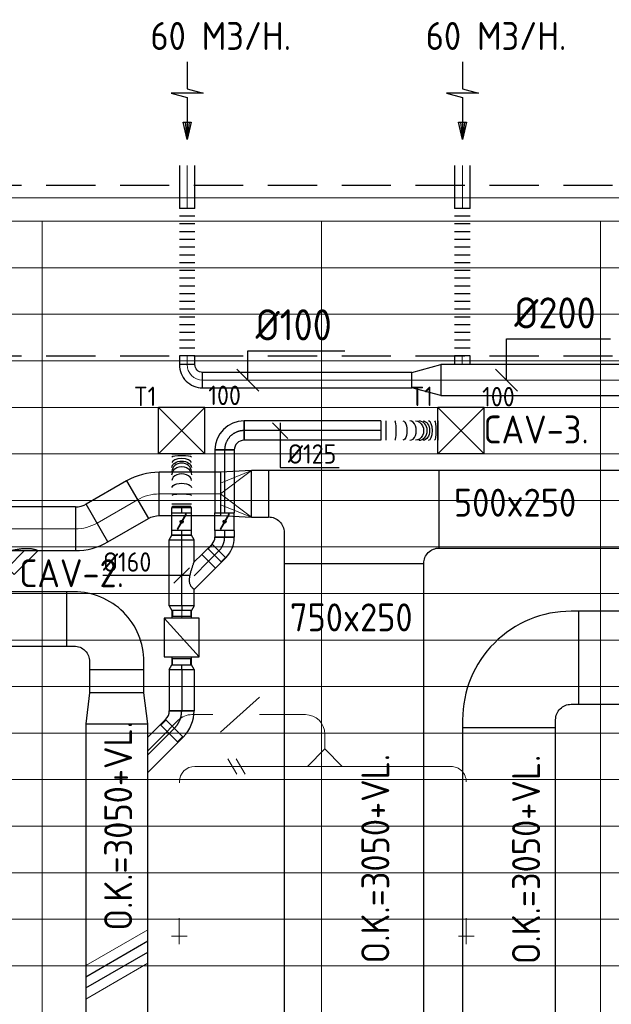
# Model space of a CAD drawing. Header units: millimetres. Extents: x -74135 to 19179, y 5032 to 51848.
# Tile 32 of 55: x -57600 to -53787, y 45501 to 51848. Entities that reach past the tile are written whole.
import ezdxf
from ezdxf.enums import TextEntityAlignment as Align

# ---------------------------------------------------------------- set-up
doc = ezdxf.new("R2010")
doc.units = ezdxf.units.MM
doc.header["$LTSCALE"] = 50
doc.linetypes.add('CENTER2', pattern=[28.575, 19.05, -3.175, 3.175, -3.175])
doc.linetypes.add('HIDDEN', pattern=[9.525, 6.35, -3.175])
for name, color, linetype in [('4plfd', 254, 'Continuous'), ('WL570---_RETOUR', 100, 'Continuous'), ('WL570---_RETOUR_HL', 1, 'Continuous'), ('WL570---_TOEVOER', 200, 'Continuous'), ('WL570---_TOEVOER_HL', 1, 'Continuous'), ('WL570---_TOEVOER_RST', 3, 'Continuous'), ('WL570---_TOEVOER_RST_HL', 1, 'Continuous'), ('WM570---_RETOUR', 2, 'Continuous'), ('WM570---_RETOUR_PR', 2, 'Continuous'), ('WM570---_TOEVOER', 2, 'Continuous'), ('WM570---_TOEVOER_PR', 2, 'Continuous'), ('WM570---_TOEVOER_RST_PR', 1, 'Continuous')]:
    doc.layers.add(name, color=color, linetype=linetype)
for name, color, linetype, lineweight in [('WL570---_BESTAAND-HARTLIJN', 161, 'Continuous', 0), ('WL570---_BESTAAND-MAATVOERING', 161, 'Continuous', 0), ('WL570---_BESTAAND-RETOUR', 140, 'Continuous', 0), ('WL570---_BESTAAND-TOEVOER', 180, 'Continuous', 0), ('WL570---_DEMONTEREN', 10, 'Continuous', 0)]:
    doc.layers.add(name, color=color, linetype=linetype, lineweight=lineweight)
doc.layers.get('WL570---_DEMONTEREN').off()
doc.styles.add('BURO-025', font='ISO96.shx', dxfattribs={"height": 125})
doc.styles.add('ISO', font='ISO', dxfattribs={"height": 162})
doc.styles.add('MAATVOERING', font='ISO')

# ---------------------------------------------------------------- blocks, each defined once
blk = doc.blocks.new('KARO')
for p, q in [((1, 0.5), (0, 0.5)), ((0, -0.5), (1, -0.5))]:
    blk.add_line(p, q)
at = {"invisible_edges": 15}
blk.add_3dface([(0, 0.5), (0, -0.5), (1, -0.5), (1, 0.5)], dxfattribs=at)
at = {"layer": 'WL570---_BESTAAND-HARTLIJN'}
blk.add_line((0, 0), (1, 0), dxfattribs=at)
blk = doc.blocks.new('KARH')
for p, q in [((1, 0.5), (0, 0.5)), ((0, -0.5), (1, -0.5))]:
    blk.add_line(p, q)
at = {"invisible_edges": 15}
blk.add_3dface([(0, 0.5), (0, -0.5), (1, -0.5), (1, 0.5)], dxfattribs=at)
blk = doc.blocks.new('OAF12500045L')
blk.add_line((-138.4, 0), (138.4, 0))
blk.add_lwpolyline([(-88.4, 0), (-123.7, 35.4), (-35.4, 123.7), (88.4, 0)])
at = {"layer": 'WL570---_BESTAAND-HARTLIJN'}
blk.add_line((-79.5, 79.5), (0, 0), dxfattribs=at)
blk = doc.blocks.new('VV240020035020002000G')
blk.add_lwpolyline([(0, -200), (200, -175), (200, 175), (0, 200)], close=True)
at = {"invisible_edges": 15}
blk.add_3dface([(0, -200), (200, -175), (200, 175), (0, 200)], dxfattribs=at)
blk = doc.blocks.new('VBO35020000050901-100')
blk.add_lwpolyline([(-175, -325), (175, -325), (175, -275, 0.414214), (-275, 175), (-325, 175), (-325, -175), (-275, -175, -0.414214), (-175, -275)], format="xyb", close=True)
blk = doc.blocks.new('OBO10000090ZE')
blk.add_lwpolyline([(-50, 0), (50, 0), (50, 100, 1), (-50, 100)], format="xyb", close=True)
at = {"layer": 'WL570---_BESTAAND-HARTLIJN'}
for points in [[(0, 0), (0, 150)], [(-50, 100), (50, 100)]]:
    blk.add_lwpolyline(points, dxfattribs=at)
blk = doc.blocks.new('FLLINE100')
blk.add_line((0, -50), (0, 50))
blk = doc.blocks.new('OEX10000100000')
at = {"rotation": 90}
for p in [(0, -50), (0, -100), (0, -150), (0, -200), (0, -250), (0, -300), (0, -350), (0, -400), (0, -450), (0, -500), (0, -550), (0, -600), (0, -650), (0, -700), (0, -750), (0, -800), (0, -850), (0, -900), (0, -950), (0, -1000)]:
    blk.add_blockref('FLLINE100', p, dxfattribs=at)
blk = doc.blocks.new('OBO10000090H')
blk.add_lwpolyline([(50, -100, 0.414214), (-100, 50), (-100, -50, -0.414214), (-50, -100)], format="xyb", close=True)
at = {"invisible_edges": 15}
for points in [[(-91.3, -50.8), (-74, 47.7), (-100, 50), (-100, -50)], [(-82.9, -53), (-48.7, 41), (-74, 47.7), (-91.3, -50.8)], [(-75, -56.7), (-25, 29.9), (-48.7, 41), (-82.9, -53)], [(-67.9, -61.7), (-3.6, 14.9), (-25, 29.9), (-75, -56.7)], [(-61.7, -67.9), (14.9, -3.6), (-3.6, 14.9), (-67.9, -61.7)], [(-56.7, -75), (29.9, -25), (14.9, -3.6), (-61.7, -67.9)], [(-53, -82.9), (41, -48.7), (29.9, -25), (-56.7, -75)], [(-50.8, -91.3), (47.7, -74), (41, -48.7), (-53, -82.9)], [(-50, -100), (50, -100), (47.7, -74), (-50.8, -91.3)]]:
    blk.add_3dface(points, dxfattribs=at)
at = {"layer": 'WL570---_BESTAAND-HARTLIJN'}
blk.add_arc((-100, -100), 100, 0, 90, dxfattribs=at)
blk = doc.blocks.new('MVLINE')
blk.add_line((35.4, -35.4), (-35.4, 35.4))
blk = doc.blocks.new('OBO12500045H')
blk.add_lwpolyline([(62.5, -51.8, 0.198912), (7.6, 80.8), (-80.8, -7.6, -0.198912), (-62.5, -51.8)], format="xyb", close=True)
at = {"invisible_edges": 15}
for points in [[(-77.1, -11.6), (18.6, 68.7), (7.6, 80.8), (-80.8, -7.6)], [(-73.8, -15.9), (28.6, 55.8), (18.6, 68.7), (-77.1, -11.6)], [(-70.9, -20.5), (37.4, 42), (28.6, 55.8), (-73.8, -15.9)], [(-68.4, -25.4), (44.9, 27.5), (37.4, 42), (-70.9, -20.5)], [(-66.3, -30.4), (51.2, 12.4), (44.9, 27.5), (-68.4, -25.4)], [(-64.6, -35.6), (56.1, -3.2), (51.2, 12.4), (-66.3, -30.4)], [(-63.4, -40.9), (59.7, -19.2), (56.1, -3.2), (-64.6, -35.6)], [(-62.7, -46.3), (61.8, -35.4), (59.7, -19.2), (-63.4, -40.9)], [(-62.5, -51.8), (62.5, -51.8), (61.8, -35.4), (-62.7, -46.3)]]:
    blk.add_3dface(points, dxfattribs=at)
at = {"layer": 'WL570---_BESTAAND-HARTLIJN'}
blk.add_arc((-125, -51.8), 125, 0, 45, dxfattribs=at)
blk = doc.blocks.new('VBX1251250012525000')
blk.add_lwpolyline([(50, -112.5), (300, -112.5), (300, 112.5), (50, 112.5)], close=True)
for points in [[(50, 62.5), (0, 62.5), (0, -62.5), (50, -62.5)], [(300, -62.5), (350, -62.5), (350, 62.5), (300, 62.5)]]:
    blk.add_lwpolyline(points)
at = {"layer": 'WL570---_BESTAAND-HARTLIJN'}
blk.add_line((300, 0), (350, 0), dxfattribs=at)
at = {"layer": 'WL570---_BESTAAND-TOEVOER'}
blk.add_line((50, -112.5), (300, 112.5), dxfattribs=at)
blk = doc.blocks.new('OBO10000090R')
blk.add_lwpolyline([(150, -100, 0.414214), (0, 50), (0, -50, -0.414214), (50, -100)], format="xyb", close=True)
at = {"invisible_edges": 15}
for points in [[(8.7, -50.8), (26, 47.7), (0, 50), (0, -50)], [(17.1, -53), (51.3, 41), (26, 47.7), (8.7, -50.8)], [(25, -56.7), (75, 29.9), (51.3, 41), (17.1, -53)], [(32.1, -61.7), (96.4, 14.9), (75, 29.9), (25, -56.7)], [(38.3, -67.9), (114.9, -3.6), (96.4, 14.9), (32.1, -61.7)], [(43.3, -75), (129.9, -25), (114.9, -3.6), (38.3, -67.9)], [(47, -82.9), (141, -48.7), (129.9, -25), (43.3, -75)], [(49.2, -91.3), (147.7, -74), (141, -48.7), (47, -82.9)], [(50, -100), (150, -100), (147.7, -74), (49.2, -91.3)]]:
    blk.add_3dface(points, dxfattribs=at)
at = {"layer": 'WL570---_BESTAAND-HARTLIJN'}
blk.add_arc((0, -100), 100, 0, 90, dxfattribs=at)
blk = doc.blocks.new('OSV1251000460G')
blk.add_lwpolyline([(0, -62.5), (46.7, -50), (46.7, 50), (0, 62.5)], close=True)
at = {"layer": 'WL570---_BESTAAND-HARTLIJN'}
blk.add_line((0, 0), (46.7, 0), dxfattribs=at)
blk = doc.blocks.new('OBO12500090H')
blk.add_lwpolyline([(62.5, -125, 0.414214), (-125, 62.5), (-125, -62.5, -0.414214), (-62.5, -125)], format="xyb", close=True)
at = {"invisible_edges": 15}
for points in [[(-114.1, -63.4), (-92.4, 59.7), (-125, 62.5), (-125, -62.5)], [(-103.6, -66.3), (-60.9, 51.2), (-92.4, 59.7), (-114.1, -63.4)], [(-93.8, -70.9), (-31.2, 37.4), (-60.9, 51.2), (-103.6, -66.3)], [(-84.8, -77.1), (-4.5, 18.6), (-31.2, 37.4), (-93.8, -70.9)], [(-77.1, -84.8), (18.6, -4.5), (-4.5, 18.6), (-84.8, -77.1)], [(-70.9, -93.8), (37.4, -31.2), (18.6, -4.5), (-77.1, -84.8)], [(-66.3, -103.6), (51.2, -60.9), (37.4, -31.2), (-70.9, -93.8)], [(-63.4, -114.1), (59.7, -92.4), (51.2, -60.9), (-66.3, -103.6)], [(-62.5, -125), (62.5, -125), (59.7, -92.4), (-63.4, -114.1)]]:
    blk.add_3dface(points, dxfattribs=at)
at = {"layer": 'WL570---_BESTAAND-HARTLIJN'}
blk.add_arc((-125, -125), 125, 0, 90, dxfattribs=at)
blk = doc.blocks.new('OTS12512512500H')
blk.add_lwpolyline([(-112.5, -62.5), (112.5, -62.5), (112.5, 62.5), (62.5, 112.5), (-62.5, 112.5), (-112.5, 62.5)], close=True)
at = {"layer": 'WL570---_BESTAAND-HARTLIJN'}
blk.add_line((-112.5, 0), (112.5, 0), dxfattribs=at)
at = {"layer": 'WL570---_BESTAAND-TOEVOER'}
blk.add_lwpolyline([(-112.5, 0), (0, 112.5), (112.5, 0)], dxfattribs=at)
blk = doc.blocks.new('OSV20010001860G')
blk.add_lwpolyline([(0, -100), (186.6, -50), (186.6, 50), (0, 100)], close=True)
at = {"layer": 'WL570---_BESTAAND-HARTLIJN'}
blk.add_line((0, 0), (186.6, 0), dxfattribs=at)
blk = doc.blocks.new('AFZPIJL')
for points in [[(0, -10), (0, -6.52), (-2.06, -5.97), (2.06, -5.97), (0, -5.41), (0, 0)], [(-0.26, -2.22), (0, 0)], [(0.26, -2.22), (0, 0)]]:
    blk.add_lwpolyline(points)
blk.add_lwpolyline([(0.52, -2.22), (-0.52, -2.22), (0, 0)], close=True)
blk = doc.blocks.new('VBO60020000050901-100')
blk.add_lwpolyline([(-300, -450), (300, -450), (300, -400, 0.414214), (-400, 300), (-450, 300), (-450, -300), (-400, -300, -0.414214), (-300, -400)], format="xyb", close=True)
blk = doc.blocks.new('OBO28000030H')
blk.add_lwpolyline([(140, -75, 0.131652), (83.7, 135), (-158.8, -5, -0.131652), (-140, -75)], format="xyb", close=True)
at = {"invisible_edges": 15}
for points in [[(-154.9, -12.2), (95.3, 113.5), (83.7, 135), (-158.8, -5)], [(-151.4, -19.6), (105.7, 91.3), (95.3, 113.5), (-154.9, -12.2)], [(-148.4, -27.1), (114.7, 68.6), (105.7, 91.3), (-151.4, -19.6)], [(-145.9, -34.9), (122.4, 45.4), (114.7, 68.6), (-148.4, -27.1)], [(-143.8, -42.7), (128.7, 21.8), (122.4, 45.4), (-145.9, -34.9)], [(-142.1, -50.7), (133.6, -2.1), (128.7, 21.8), (-143.8, -42.7)], [(-140.9, -58.8), (137.2, -26.3), (133.6, -2.1), (-142.1, -50.7)], [(-140.2, -66.9), (139.3, -50.6), (137.2, -26.3), (-140.9, -58.8)], [(-140, -75), (140, -75), (139.3, -50.6), (-140.2, -66.9)]]:
    blk.add_3dface(points, dxfattribs=at)
at = {"layer": 'WL570---_BESTAAND-HARTLIJN'}
blk.add_arc((-280, -75), 280, 0, 30, dxfattribs=at)
blk = doc.blocks.new('VVT90020030020050-0')
blk.add_lwpolyline([(-450, 0), (450, 0), (450, 0, -0.414214), (550, 100), (550, 600), (-550, 600), (-550, 300, -0.414214), (-450, 200)], format="xyb", close=True)
blk = doc.blocks.new('VRO300200002802000H')
blk.add_lwpolyline([(0, 150), (0, -150), (200, -140), (200, 140)], close=True)
at = {"layer": 'WL570---_BESTAAND-RETOUR'}
for p, q in [((0, 150), (200, 70)), ((0, -150), (200, -70))]:
    blk.add_line(p, q, dxfattribs=at)
blk.add_lwpolyline([(0, -150), (0, -150), (200, 0), (0, 150)], dxfattribs=at)
blk = doc.blocks.new('UISO')
for p, q in [((0, 0.18), (1, 0.757)), ((0, 0), (1, 0.577))]:
    blk.add_line(p, q)
at = {"layer": 'WL570---_BESTAAND-TOEVOER'}
for p, q in [((0, 0.36), (1, 0.937)), ((0, -0.18), (1, 0.397))]:
    blk.add_line(p, q, dxfattribs=at)
blk = doc.blocks.new('Groep-47')
at = {"color": 8, "linetype": 'Continuous', "lineweight": 13}
for p, q in [((-73154.9, 49899.1), (-11882.7, 49899.1)), ((-73154.9, 49599.1), (-11882.7, 49599.1)), ((-73154.9, 49299.1), (-11882.7, 49299.1)), ((-73154.9, 48999.1), (-11882.7, 48999.1)), ((-73154.9, 48699.1), (-11882.7, 48699.1)), ((-73154.9, 48399.1), (-11882.7, 48399.1)), ((-73154.9, 48399.1), (-11882.7, 48399.1)), ((-73154.9, 48099.1), (-11882.7, 48099.1)), ((-73154.9, 47799.1), (-11882.7, 47799.1)), ((-73154.9, 47499.1), (-11882.7, 47499.1)), ((-73154.9, 47199.1), (-11882.7, 47199.1)), ((-73154.9, 46899.1), (-11882.7, 46899.1)), ((-73154.9, 46599.1), (-11882.7, 46599.1)), ((-73154.9, 46299.1), (-11882.7, 46299.1)), ((-73154.9, 45999.1), (-11882.7, 45999.1)), ((-73154.9, 45699.1), (-11882.7, 45699.1)), ((-73154.9, 45399.1), (-11882.7, 45399.1))]:
    blk.add_line(p, q, dxfattribs=at)
blk = doc.blocks.new('Groep-53')
at = {"color": 8, "linetype": 'Continuous', "lineweight": 13}
for p, q in [((-73304.9, 50349.1), (-4004.9, 50349.1)), ((-73154.9, 50199.1), (-4154.9, 50199.1)), ((-11854.9, 50199.1), (-65654.9, 50199.1)), ((-58454.9, 50199.1), (-58454.9, 43299.1)), ((-56654.9, 50199.1), (-56654.9, 43299.1)), ((-54854.9, 50199.1), (-54854.9, 43299.1))]:
    blk.add_line(p, q, dxfattribs=at)
at = {"color": 8}
blk.add_blockref('Groep-47', (0, 0), dxfattribs=at)
blk = doc.blocks.new('Block plafond 4e verd')
at = {"layer": '4plfd'}
blk.add_blockref('Groep-53', (73304.912, -19149.14), dxfattribs=at)
blk = doc.blocks.new('*U266')
at = {"color": 0, "ltscale": 10}
for p, q in [((150, 150, -2500), (-150, 150, -2500)), ((-150, -150, -2500), (-150, 150, -2500)), ((150, -150, -2500), (-150, 150, -2500)), ((-150, -150, -2500), (150, 150, -2500)), ((150, -150, -2500), (150, 150, -2500)), ((150, -150, -2500), (-150, -150, -2500))]:
    blk.add_line(p, q, dxfattribs=at)
at = {"layer": 'WL570---_TOEVOER_RST_HL', "linetype": 'CENTER2'}
blk.add_circle((0, 0, -2500), 0.075, dxfattribs=at)
at = {"layer": 'WL570---_TOEVOER_RST', "color": 2, "style": 'BURO-025'}
for tag in ['MC', 'Q']:
    blk.add_attdef(tag, text='', height=125, dxfattribs=at).set_placement((0, 0), align=Align.MIDDLE)
at = {"layer": 'WM570---_TOEVOER_RST_PR', "color": 2, "style": 'BURO-025'}
blk.add_attdef('POSNR', text='', height=125, dxfattribs=at).set_placement((0, 0), align=Align.MIDDLE)
blk = doc.blocks.new('*U332')
at = {"color": 0, "ltscale": 10}
for p, q in [((0, 80), (30, 62.5)), ((0, 80), (0, -80)), ((30, 62.5), (30, -62.5)), ((30, 59.375), (70, 59.375)), ((70, 59.375), (70, -59.375)), ((70, 59.375), (70, -59.375)), ((0, -80), (30, -62.5)), ((30, -59.375), (70, -59.375))]:
    blk.add_line(p, q, dxfattribs=at)
at = {"layer": 'WL570---_TOEVOER_HL', "linetype": 'CENTER2'}
blk.add_line((0, 0), (30, 0), dxfattribs=at)
for centre in [(0, 0), (30, 0)]:
    blk.add_circle(centre, 0.075, dxfattribs=at)
at = {"layer": 'WM570---_TOEVOER_PR', "color": 2, "style": 'BURO-025'}
blk.add_attdef('POSNR', text='', height=125, dxfattribs=at).set_placement((0, 0), align=Align.MIDDLE)
blk = doc.blocks.new('*U333')
at = {"color": 0, "ltscale": 10}
for p, q in [((0, 80, -2700), (425.6, 80, -2700)), ((0, -80, -2700), (0, 80, -2700)), ((425.6, 80, -2700), (425.6, -80, -2700)), ((0, -80, -2700), (105.6, -80, -2700)), ((282.4, -80, -2700), (425.6, -80, -2700))]:
    blk.add_line(p, q, dxfattribs=at)
at = {"layer": 'WL570---_TOEVOER_HL', "linetype": 'CENTER2'}
blk.add_line((0, 0, -2700), (425.6, 0, -2700), dxfattribs=at)
at = {"layer": 'WM570---_TOEVOER_PR', "color": 2, "style": 'BURO-025'}
blk.add_attdef('POSNR', text='', height=125, dxfattribs=at).set_placement((0, 0), align=Align.MIDDLE)
blk = doc.blocks.new('*U334')
at = {"color": 0, "ltscale": 10}
for p, q in [((0, 80, -2700), (30, 62.5, -2700)), ((0, 80, -2700), (0, -80, -2700)), ((30, 62.5, -2700), (30, -62.5, -2700)), ((30, 59.375, -2700), (70, 59.375, -2700)), ((70, 59.375, -2700), (70, -59.375, -2700)), ((70, 59.375, -2700), (70, -59.375, -2700)), ((0, -80, -2700), (30, -62.5, -2700)), ((30, -59.375, -2700), (70, -59.375, -2700))]:
    blk.add_line(p, q, dxfattribs=at)
at = {"layer": 'WL570---_TOEVOER_HL', "linetype": 'CENTER2'}
blk.add_line((0, 0, -2700), (30, 0, -2700), dxfattribs=at)
for centre in [(0, 0, -2700), (30, 0, -2700)]:
    blk.add_circle(centre, 0.075, dxfattribs=at)
at = {"layer": 'WM570---_TOEVOER_PR', "color": 2, "style": 'BURO-025'}
blk.add_attdef('POSNR', text='', height=125, dxfattribs=at).set_placement((0, 0), align=Align.MIDDLE)
blk = doc.blocks.new('*U335')
at = {"color": 0, "ltscale": 10}
for p, q in [((0, 62.5, -2700), (94.1, 62.5, -2700)), ((0, -62.5, -2700), (0, 62.5, -2700)), ((94.1, 62.5, -2700), (94.1, -62.5, -2700)), ((0, -62.5, -2700), (94.1, -62.5, -2700))]:
    blk.add_line(p, q, dxfattribs=at)
at = {"layer": 'WL570---_TOEVOER_HL', "linetype": 'CENTER2'}
blk.add_line((0, 0, -2700), (94.1, 0, -2700), dxfattribs=at)
at = {"layer": 'WM570---_TOEVOER_PR', "color": 2, "style": 'BURO-025'}
blk.add_attdef('POSNR', text='', height=125, dxfattribs=at).set_placement((0, 0), align=Align.MIDDLE)
blk = doc.blocks.new('*U336')
at = {"color": 0, "ltscale": 10}
for p, q in [((0, 88.4, -2700), (49.1, 137.5, -2700)), ((49.1, 137.5, -2700), (137.5, 49.1, -2700)), ((0, -88.4, -2700), (137.5, 49.1, -2700))]:
    blk.add_line(p, q, dxfattribs=at)
blk.add_spline([(-0.3, -88.2, -2700), (-1, -87.6, -2700), (-2.2, -86.6, -2700), (-3.9, -85.1, -2700), (-6, -83.3, -2700), (-8.4, -81, -2700), (-11.1, -78.2, -2700), (-14.1, -75, -2700), (-17.1, -71.2, -2700), (-20.1, -66.9, -2700), (-23, -61.9, -2700), (-25.5, -56.2, -2700), (-27.7, -49.8, -2700), (-29.2, -42.6, -2700), (-30, -34.4, -2700), (-30, -25.5, -2700), (-29.2, -15.8, -2700), (-27.7, -5.5, -2700), (-25.5, 5.1, -2700), (-23, 15.9, -2700), (-20.1, 26.6, -2700), (-17.1, 37, -2700), (-14.1, 46.8, -2700), (-11.1, 55.9, -2700), (-8.4, 64.1, -2700), (-6, 71.3, -2700), (-3.9, 77.3, -2700), (-2.2, 82.1, -2700), (-1, 85.6, -2700), (-0.3, 87.7, -2700), (0, 88.4, -2700)], degree=3, dxfattribs=at)
at = {"layer": 'WL570---_TOEVOER_HL', "linetype": 'CENTER2'}
blk.add_line((0, 0, -2700), (93.3, 93.3, -2700), dxfattribs=at)
at = {"layer": 'WM570---_TOEVOER_PR', "color": 2, "style": 'BURO-025'}
blk.add_attdef('POSNR', text='', height=125, dxfattribs=at).set_placement((0, 0), align=Align.MIDDLE)
blk = doc.blocks.new('*U337')
at = {"color": 0, "ltscale": 10}
for p, q in [((0, 80, -2700), (30, 62.5, -2700)), ((0, 80, -2700), (0, -80, -2700)), ((30, 62.5, -2700), (30, -62.5, -2700)), ((0, -80, -2700), (30, -62.5, -2700))]:
    blk.add_line(p, q, dxfattribs=at)
at = {"layer": 'WL570---_TOEVOER_HL', "linetype": 'CENTER2'}
blk.add_line((0, 0, -2700), (30, 0, -2700), dxfattribs=at)
for centre in [(0, 0, -2700), (30, 0, -2700)]:
    blk.add_circle(centre, 0.075, dxfattribs=at)
at = {"layer": 'WM570---_TOEVOER_PR', "color": 2, "style": 'BURO-025'}
blk.add_attdef('POSNR', text='', height=125, dxfattribs=at).set_placement((0, 0), align=Align.MIDDLE)
blk = doc.blocks.new('*U338')
at = {"color": 0, "ltscale": 10}
for p, q in [((0, 62.5, -2700), (30.4, 62.5, -2700)), ((0, -62.5, -2700), (0, 62.5, -2700)), ((0, -62.5, -2700), (30.4, -62.5, -2700))]:
    blk.add_line(p, q, dxfattribs=at)
at = {"layer": 'WL570---_TOEVOER_HL', "linetype": 'CENTER2'}
blk.add_line((0, 0, -2700), (30.4, 0, -2700), dxfattribs=at)
at = {"layer": 'WM570---_TOEVOER_PR', "color": 2, "style": 'BURO-025'}
blk.add_attdef('POSNR', text='', height=125, dxfattribs=at).set_placement((0, 0), align=Align.MIDDLE)
blk = doc.blocks.new('*U339')
at = {"ltscale": 10}
for p, q in [((-56.5, 62.5, -2700), (56.4, 62.5, -2700)), ((-56.5, -62.5, -2700), (-56.5, 62.5, -2700)), ((-49.4, 27.3, -2700), (-48.4, 29.1, -2700)), ((48.4, -29.1, -2700), (-49.4, 27.3, -2700)), ((49.4, -27.3, -2700), (-48.4, 29.1, -2700)), ((56.4, 62.5, -2700), (56.4, -62.5, -2700)), ((90.2, 59.4, -2700), (100.7, 59.4, -2700)), ((100.7, 59.4, -2700), (100.7, -59.4, -2700)), ((-56.5, -62.5, -2700), (56.4, -62.5, -2700)), ((48.4, -29.1, -2700), (49.4, -27.3, -2700)), ((90.2, -59.4, -2700), (100.7, -59.4, -2700))]:
    blk.add_line(p, q, dxfattribs=at)
blk.add_circle((0, 0, -2700), 9.41, dxfattribs=at)
at = {"layer": 'WL570---_TOEVOER', "color": 2, "style": 'BURO-025'}
blk.add_attdef('I', text='', height=125, dxfattribs=at).set_placement((0, 0), align=Align.MIDDLE)
at = {"layer": 'WM570---_TOEVOER_PR', "color": 2, "style": 'BURO-025'}
blk.add_attdef('POSNR', text='', height=125, dxfattribs=at).set_placement((0, 0), align=Align.MIDDLE)
blk = doc.blocks.new('*U340')
at = {"color": 0, "ltscale": 10}
for p, q in [((0, 62.5, -2700), (33.8, 62.5, -2700)), ((33.8, 62.5, -2700), (33.8, -62.5, -2700)), ((0, -62.5, -2700), (33.8, -62.5, -2700))]:
    blk.add_line(p, q, dxfattribs=at)
at = {"layer": 'WL570---_TOEVOER_HL', "linetype": 'CENTER2'}
blk.add_line((0, 0, -2700), (33.8, 0, -2700), dxfattribs=at)
at = {"layer": 'WM570---_TOEVOER_PR', "color": 2, "style": 'BURO-025'}
blk.add_attdef('POSNR', text='', height=125, dxfattribs=at).set_placement((0, 0), align=Align.MIDDLE)
blk = doc.blocks.new('*U341')
at = {"color": 0, "ltscale": 10}
for p, q in [((0, 62.5, -2700), (0, -62.5, -2700)), ((25.1, 62.5, -2700), (25.1, -62.5, -2700)), ((346.6, 62.5, -2700), (346.6, -62.5, -2700))]:
    blk.add_line(p, q, dxfattribs=at)
for centre, major_axis, ratio, start_param, end_param in [((77.6, 0, -2700), (0, -62.5), 0.146275, 0, 3.141593), ((176, 0, -2700), (0, -62.5), 0.67112, 0, 3.141593), ((233.2, 0, -2700), (0, 62.5), 0.859435, 3.141593, 6.283185), ((290.3, 0, -2700), (0, 62.5), 0.426569, 3.141593, 6.283185)]:
    blk.add_ellipse(centre, major_axis=major_axis, ratio=ratio, start_param=start_param, end_param=end_param, dxfattribs=at)
at = {"color": 0, "ltscale": 10, "extrusion": (0, 0, -1)}
for centre, major_axis, ratio, start_param, end_param in [((130.2, 0, -2700), (0, 62.5), 0.426569, 0, 3.141593), ((211.3, 0, -2700), (0, 62.5), 0.859435, 0, 3.141593), ((258, 0, -2700), (0, -62.5), 0.67112, 3.141593, 6.283185), ((327.3, 0, -2700), (0, -62.5), 0.146275, 3.141593, 6.283185)]:
    blk.add_ellipse(centre, major_axis=major_axis, ratio=ratio, start_param=start_param, end_param=end_param, dxfattribs=at)
at = {"layer": 'WM570---_TOEVOER_PR', "color": 2, "style": 'BURO-025'}
blk.add_attdef('POSNR', text='', height=125, dxfattribs=at).set_placement((0, 0), align=Align.MIDDLE)
blk = doc.blocks.new('*U342')
at = {"color": 0, "ltscale": 10}
for p, q in [((0, 62.5, -2700), (882.9, 62.5, -2700)), ((0, -62.5, -2700), (0, 62.5, -2700)), ((882.9, 62.5, -2700), (882.9, -62.5, -2700)), ((0, -62.5, -2700), (882.9, -62.5, -2700))]:
    blk.add_line(p, q, dxfattribs=at)
at = {"layer": 'WL570---_TOEVOER_HL', "linetype": 'CENTER2'}
blk.add_line((0, 0, -2700), (882.9, 0, -2700), dxfattribs=at)
at = {"layer": 'WM570---_TOEVOER_PR', "color": 2, "style": 'BURO-025'}
blk.add_attdef('POSNR', text='', height=125, dxfattribs=at).set_placement((0, 0), align=Align.MIDDLE)
blk = doc.blocks.new('*U343')
at = {"color": 0, "ltscale": 10}
for p, q in [((0, 62.5, -2700), (0, -62.5, -2700)), ((31.1, 62.5, -2700), (31.1, -62.5, -2700)), ((365.4, 62.5, -2700), (365.4, -62.5, -2700))]:
    blk.add_line(p, q, dxfattribs=at)
for centre, major_axis, ratio, start_param, end_param in [((89.2, 0, -2700), (0, -62.5), 0.143766, 0, 3.141593), ((186.3, 0, -2700), (0, -62.5), 0.661548, 0, 3.141593), ((244.6, 0, -2700), (0, 62.5), 0.849858, 3.141593, 6.283185), ((305.8, 0, -2700), (0, 62.5), 0.419653, 3.141593, 6.283185)]:
    blk.add_ellipse(centre, major_axis=major_axis, ratio=ratio, start_param=start_param, end_param=end_param, dxfattribs=at)
at = {"color": 0, "ltscale": 10, "extrusion": (0, 0, -1)}
for centre, major_axis, ratio, start_param, end_param in [((140.9, 0, -2700), (0, 62.5), 0.419653, 0, 3.141593), ((221.6, 0, -2700), (0, 62.5), 0.849858, 0, 3.141593), ((271.4, 0, -2700), (0, -62.5), 0.661548, 3.141593, 6.283185), ((345, 0, -2700), (0, -62.5), 0.143766, 3.141593, 6.283185)]:
    blk.add_ellipse(centre, major_axis=major_axis, ratio=ratio, start_param=start_param, end_param=end_param, dxfattribs=at)
at = {"layer": 'WM570---_TOEVOER_PR', "color": 2, "style": 'BURO-025'}
blk.add_attdef('POSNR', text='', height=125, dxfattribs=at).set_placement((0, 0), align=Align.MIDDLE)
blk = doc.blocks.new('*U344')
at = {"color": 0, "ltscale": 10}
for p, q in [((-62.5, 125, -2700), (62.5, 125, -2700)), ((-125, -62.5, -2700), (-125, 62.5, -2700))]:
    blk.add_line(p, q, dxfattribs=at)
for radius, end in [(62.5, 0), (187.5, 360)]:
    blk.add_arc((-125, 125, -2700), radius, 270, end, dxfattribs=at)
at = {"layer": 'WL570---_TOEVOER_HL', "linetype": 'CENTER2'}
blk.add_arc((-125, 125, -2700), 125, 270, 0, dxfattribs=at)
at = {"layer": 'WM570---_TOEVOER_PR', "color": 2, "style": 'BURO-025'}
blk.add_attdef('POSNR', text='', height=125, dxfattribs=at).set_placement((0, 0), align=Align.MIDDLE)
blk = doc.blocks.new('*U345')
at = {"color": 0, "ltscale": 10}
for p, q in [((0, 80), (266.1, 80)), ((0, -80), (0, 80)), ((266.1, 80), (266.1, -80)), ((0, -80), (266.1, -80))]:
    blk.add_line(p, q, dxfattribs=at)
at = {"layer": 'WL570---_TOEVOER_HL', "linetype": 'CENTER2'}
blk.add_line((0, 0), (266.1, 0), dxfattribs=at)
at = {"layer": 'WM570---_TOEVOER_PR', "color": 2, "style": 'BURO-025'}
blk.add_attdef('POSNR', text='', height=125, dxfattribs=at).set_placement((0, 0), align=Align.MIDDLE)
blk = doc.blocks.new('*U346')
at = {"color": 0, "ltscale": 10}
for p, q in [((-66.3, 76), (-113, 76)), ((-113, -76), (-113, 76)), ((-66.3, -80), (-66.3, 80)), ((-9.7, 103.4), (103.4, -9.7)), ((-66.3, -76), (-113, -76))]:
    blk.add_line(p, q, dxfattribs=at)
for radius in [80.1, 240.1]:
    blk.add_arc((-66.3, 160.1), radius, 270, 315, dxfattribs=at)
at = {"layer": 'WL570---_TOEVOER_HL', "linetype": 'CENTER2'}
blk.add_arc((-66.3, 160.1), 160.1, 270, 315, dxfattribs=at)
at = {"layer": 'WM570---_TOEVOER_PR', "color": 2, "style": 'BURO-025'}
blk.add_attdef('POSNR', text='', height=125, dxfattribs=at).set_placement((0, 0), align=Align.MIDDLE)
blk = doc.blocks.new('*U347')
at = {"color": 0, "ltscale": 10}
for p, q in [((0, 62.5, -2700), (405.4, 62.5, -2700)), ((0, -62.5, -2700), (0, 62.5, -2700)), ((0, -62.5, -2700), (405.4, -62.5, -2700))]:
    blk.add_line(p, q, dxfattribs=at)
at = {"layer": 'WL570---_TOEVOER_HL', "linetype": 'CENTER2'}
blk.add_line((0, 0, -2700), (405.4, 0, -2700), dxfattribs=at)
at = {"layer": 'WM570---_TOEVOER_PR', "color": 2, "style": 'BURO-025'}
blk.add_attdef('POSNR', text='', height=125, dxfattribs=at).set_placement((0, 0), align=Align.MIDDLE)
blk = doc.blocks.new('*U348')
at = {"color": 0, "ltscale": 10}
for p, q in [((0, 62.5, -2700), (43.3, 62.5, -2700)), ((43.3, 62.5, -2700), (43.3, -62.5, -2700)), ((0, -62.5, -2700), (43.3, -62.5, -2700))]:
    blk.add_line(p, q, dxfattribs=at)
at = {"layer": 'WL570---_TOEVOER_HL', "linetype": 'CENTER2'}
blk.add_line((0, 0, -2700), (43.3, 0, -2700), dxfattribs=at)
at = {"layer": 'WM570---_TOEVOER_PR', "color": 2, "style": 'BURO-025'}
blk.add_attdef('POSNR', text='', height=125, dxfattribs=at).set_placement((0, 0), align=Align.MIDDLE)
blk = doc.blocks.new('*U349')
at = {"ltscale": 10}
for p, q in [((-56.5, 62.5, -2700), (56.4, 62.5, -2700)), ((-56.5, -62.5, -2700), (-56.5, 62.5, -2700)), ((-49.4, 27.3, -2700), (-48.4, 29.1, -2700)), ((48.4, -29.1, -2700), (-49.4, 27.3, -2700)), ((49.4, -27.3, -2700), (-48.4, 29.1, -2700)), ((56.4, 62.5, -2700), (56.4, -62.5, -2700)), ((-56.5, -62.5, -2700), (56.4, -62.5, -2700)), ((48.4, -29.1, -2700), (49.4, -27.3, -2700))]:
    blk.add_line(p, q, dxfattribs=at)
blk.add_circle((0, 0, -2700), 9.41, dxfattribs=at)
at = {"layer": 'WL570---_TOEVOER', "color": 2, "style": 'BURO-025'}
blk.add_attdef('I', text='', height=125, dxfattribs=at).set_placement((0, 0), align=Align.MIDDLE)
at = {"layer": 'WM570---_TOEVOER_PR', "color": 2, "style": 'BURO-025'}
blk.add_attdef('POSNR', text='', height=125, dxfattribs=at).set_placement((0, 0), align=Align.MIDDLE)
blk = doc.blocks.new('*U350')
at = {"color": 0, "ltscale": 10}
for p, q in [((-52, -62.5, -2700), (-52, 62.5, -2700)), ((81, 7.4, -2700), (-7.4, -81, -2700)), ((78.8, 5.2, -2700), (-5.2, -78.8, -2700)), ((78.8, 5.2, -2700), (107, -23.1, -2700)), ((107, -23.1, -2700), (23.1, -107, -2700)), ((-5.2, -78.8, -2700), (23.1, -107, -2700))]:
    blk.add_line(p, q, dxfattribs=at)
for radius in [188, 63]:
    blk.add_arc((-52, -125.5, -2700), radius, 45, 90, dxfattribs=at)
at = {"layer": 'WL570---_TOEVOER_HL', "linetype": 'CENTER2'}
blk.add_arc((-52, -125.5, -2700), 125.5, 45, 90, dxfattribs=at)
at = {"layer": 'WM570---_TOEVOER_PR', "color": 2, "style": 'BURO-025'}
blk.add_attdef('POSNR', text='', height=125, dxfattribs=at).set_placement((0, 0), align=Align.MIDDLE)
blk = doc.blocks.new('*U351')
at = {"layer": 'WM570---_TOEVOER', "color": 0, "ltscale": 10}
for p, q in [((50, -50), (-50, 50)), ((0, 50), (0, -238)), ((0, -238), (380.4, -238))]:
    blk.add_line(p, q, dxfattribs=at)
at = {"layer": 'WM570---_TOEVOER', "color": 0, "style": 'BURO-025'}
blk.add_text('%%c125', height=125, dxfattribs=at).set_placement((50, -213))
blk = doc.blocks.new('*U352')
at = {"layer": 'WM570---_TOEVOER', "color": 0, "ltscale": 10}
for p, q in [((50, 0), (-507.5, 0)), ((-50, -50), (50, 50))]:
    blk.add_line(p, q, dxfattribs=at)
at = {"layer": 'WM570---_TOEVOER', "color": 0, "style": 'BURO-025'}
blk.add_text('%%c160', height=125, dxfattribs=at).set_placement((-507.5, 25))
blk = doc.blocks.new('*U450')
at = {"color": 0, "ltscale": 10}
for p, q in [((0, 88.4, -2700), (154.3, -65.9, -2700)), ((0, -88.4, -2700), (65.9, -154.3, -2700)), ((154.3, -65.9, -2700), (65.9, -154.3, -2700))]:
    blk.add_line(p, q, dxfattribs=at)
blk.add_spline([(-0.1, -87.8, -2700), (-0.6, -86, -2700), (-1.3, -83.1, -2700), (-2.2, -79, -2700), (-3.3, -74, -2700), (-4.6, -67.9, -2700), (-6, -61, -2700), (-7.5, -53.4, -2700), (-9, -45.1, -2700), (-10.4, -36.3, -2700), (-11.7, -27.2, -2700), (-12.9, -17.8, -2700), (-13.7, -8.4, -2700), (-14.4, 1, -2700), (-14.7, 10.2, -2700), (-14.7, 19.2, -2700), (-14.4, 27.8, -2700), (-13.7, 35.9, -2700), (-12.9, 43.6, -2700), (-11.7, 50.7, -2700), (-10.4, 57.2, -2700), (-9, 63.1, -2700), (-7.5, 68.4, -2700), (-6, 73.1, -2700), (-4.6, 77.2, -2700), (-3.3, 80.6, -2700), (-2.2, 83.4, -2700), (-1.3, 85.6, -2700), (-0.6, 87.1, -2700), (-0.1, 88.1, -2700), (0, 88.4, -2700)], degree=3, dxfattribs=at)
at = {"layer": 'WL570---_RETOUR_HL', "linetype": 'CENTER2'}
blk.add_line((0, 0, -2700), (110.1, -110.1, -2700), dxfattribs=at)
at = {"layer": 'WM570---_RETOUR_PR', "color": 2, "style": 'BURO-025'}
blk.add_attdef('POSNR', text='', height=125, dxfattribs=at).set_placement((0, 0), align=Align.MIDDLE)

msp = doc.modelspace()

# ---------------------------------------------------------------- linework, layer by layer
at = {"color": 2, "linetype": 'HIDDEN'}
for p, q in [((-72193.5, 50780.2), (-3105.2, 50780.2)), ((-72193.5, 49680.2), (-3105.2, 49680.2))]:
    msp.add_line(p, q, dxfattribs=at)
at = {"color": 0, "ltscale": 10}
msp.add_line((-56659.5, 47336.9), (-56546.4, 47223.8), dxfattribs=at)
at = {"layer": 'WL570---_TOEVOER'}
for p, q in [((-56659.5, 47336.9), (-56774.6, 47221.9)), ((-56546.4, 47223.8), (-56774.6, 46995.6))]:
    msp.add_line(p, q, dxfattribs=at)
at = {"layer": 'WL570---_TOEVOER_HL', "linetype": 'CENTER2'}
msp.add_line((-56602.9, 47280.3), (-56774.6, 47108.7), dxfattribs=at)
at = {"layer": 'WM570---_RETOUR'}
for points in [[(-54462.4, 49524.3), (-54462.4, 49791), (-53793.3, 49791)], [(-56130.2, 49524.3), (-56130.2, 49714), (-55504, 49714)]]:
    msp.add_lwpolyline(points, dxfattribs=at)

# ---------------------------------------------------------------- block references
at = {"layer": 'WL570---_DEMONTEREN'}
for name, p in [('VBX1251250012525000', (-56355.3, 47368.1)), ('OBO12500090H', (-55633.7, 47368.1)), ('OTS12512512500H', (-55633.7, 47034.1)), ('OSV1251000460G', (-55463.8, 47034.1))]:
    msp.add_blockref(name, p, dxfattribs=at)
for name, p, rotation in [('OBO12500045H', (-56541.8, 47368.1), 90.00000000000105), ('OAF12500045L', (-56774.6, 47135.3), 270.000000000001), ('OBO10000090R', (-56570.8, 46934.1), 90.00000000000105), ('OBO10000090ZE', (-56571.9, 46038.9), 180.000000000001), ('OBO10000090ZE', (-54721.9, 46038.9), 180.000000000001)]:
    msp.add_blockref(name, p, dxfattribs=dict(at, rotation=rotation))
for name, p, xscale, yscale, zscale, rotation in [('KARO', (-56355.3, 47368.1), 134.9800900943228, 125, 125, 180.000000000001), ('KARO', (-55758.7, 47368.1), 142.0109155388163, 125, 125, 180.000000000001), ('KARO', (-56695, 47214.9), 164.9049847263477, 125, 125, 45.00000000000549), ('KARO', (-56491.7, 47368.1), 0.3960525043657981, 125, 125, 270.000000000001), ('KARO', (-55633.7, 47243.1), 96.46263005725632, 125, 125, 270.000000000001), ('UISO', (-56240.7, 47084.1), 100, 100, 100, 270), ('KARO', (-55850.1, 47034.1), 45.66141875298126, 100, 100, 180.000000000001), ('KARO', (-54821.3, 47034.1), 595.8362476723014, 100, 100, 180.000000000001), ('KARO', (-56570.8, 46928.4), 5.66240195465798, 100, 100, 90.00000000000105), ('KARO', (-56571.9, 46038.9), 16.03765465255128, 100, 100, 90.00000000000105), ('KARO', (-54722.1, 46038.9), 16.03765465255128, 100, 100, 90.00000000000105)]:
    msp.add_blockref(name, p, dxfattribs=dict(at, xscale=xscale, yscale=yscale, zscale=zscale, rotation=rotation))
for p, xscale, yscale, zscale in [((-56005.3, 47368.1), 103.9192298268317, 125, 125), ((-55746.2, 47034.1), -57.33631748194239, 125, 125), ((-55521.2, 47034.1), 57.33631748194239, 125, 125), ((-56470.8, 47034.1), 575, 100, 100)]:
    msp.add_blockref('KARO', p, dxfattribs=dict(at, xscale=xscale, yscale=yscale, zscale=zscale))
at = {"layer": 'WL570---_DEMONTEREN', "xscale": -1}
msp.add_blockref('OSV1251000460G', (-55803.5, 47034.1), dxfattribs=at)
at = {"layer": 'WL570---_DEMONTEREN', "xscale": -1, "rotation": 270.000000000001}
msp.add_blockref('OBO10000090R', (-54721.6, 46934.1), dxfattribs=at)
at = {"layer": 'WL570---_RETOUR'}
for name, p, xscale, yscale, zscale, rotation in [('AFZPIJL', (-56520.1, 51076.3), 50, 50, 50, 180.000000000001), ('AFZPIJL', (-54745.8, 51076.3), 50, 50, 50, 180.000000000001), ('KARO', (-56521.3, 50631.5), 275.9456809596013, 100, 100, 90.00000000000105), ('KARO', (-54747, 50631.5), 275.9456809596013, 100, 100, 90.00000000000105), ('KARO', (-56521.3, 49680.9), 55.98824614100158, 100, 100, 270.000000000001), ('KARO', (-54747.6, 49680.9), 56.74591008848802, 100, 100, 270.000000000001), ('KARO', (-55073.3, 49524.3), 1348.069124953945, 100, 100, 180.000000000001), ('KARH', (-55995.8, 48790.7), 110.2304423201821, 300, 200, 180), ('KARO', (-57101.5, 48602.7), 300.8975776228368, 280, 280, 29.99999999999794), ('KARH', (-55445.8, 41446.1), 6896.060357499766, 900, 200, 90)]:
    msp.add_blockref(name, p, dxfattribs=dict(at, xscale=xscale, yscale=yscale, zscale=zscale, rotation=rotation))
for name, p in [('Block plafond 4e verd', (-72306, 19498.9)), ('OEX10000100000', (-56521.3, 50680.9)), ('OEX10000100000', (-54747, 50680.9)), ('VVT90020030020050-0', (-55445.8, 48342.1))]:
    msp.add_blockref(name, p, dxfattribs=at)
for name, p, rotation in [('OBO10000090H', (-56521.3, 49524.3), 180.000000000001), ('VRO300200002802000H', (-56106, 48790.7), 180), ('OBO28000030H', (-56775.9, 48790.7), 90), ('OBO28000030H', (-57166.4, 48565.2), 270), ('*U450', (-57569.5, 48425.2, 2700), 270)]:
    msp.add_blockref(name, p, dxfattribs=dict(at, rotation=rotation))
at = {"layer": 'WL570---_RETOUR', "xscale": -1}
msp.add_blockref('OSV20010001860G', (-54886.7, 49524.3), dxfattribs=at)
at = {"layer": 'WL570---_RETOUR'}
for name, p, xscale, yscale, zscale in [('KARO', (-54886.7, 49524.3), 1476.238544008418, 200, 200), ('KARH', (-54895.8, 48692.1), 4729.977126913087, 500, 200), ('KARO', (-56700.9, 48790.7), 394.5964968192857, 280, 280), ('KARO', (-58928.3, 48566.7), 1686.796970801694, 280, 280)]:
    msp.add_blockref(name, p, dxfattribs=dict(at, xscale=xscale, yscale=yscale, zscale=zscale))
at = {"layer": 'WL570---_TOEVOER'}
ref = msp.add_blockref('*U266', (-56556.1, 49198.9, 2500), dxfattribs=at)
ref.add_attrib('Q', '100', (-56384.5, 49363.5), dxfattribs={"layer": 'WL570---_TOEVOER_RST', "color": 2, "height": 125, "style": 'BURO-025'})
ref.add_attrib('MC', 'T1', (-56864.2, 49357.5), dxfattribs={"layer": 'WL570---_TOEVOER_RST', "color": 2, "height": 125, "style": 'BURO-025'})
ref = msp.add_blockref('*U266', (-54756.1, 49198.9, 2500), dxfattribs=at)
ref.add_attrib('Q', '100', (-54619.6, 49355.1), dxfattribs={"layer": 'WL570---_TOEVOER_RST', "color": 2, "height": 125, "style": 'BURO-025'})
ref.add_attrib('MC', 'T1', (-55081.2, 49357.5), dxfattribs={"layer": 'WL570---_TOEVOER_RST', "color": 2, "height": 125, "style": 'BURO-025'})
for name, p, rotation in [('*U344', (-56279.4, 49198.9, 2700), 180), ('*U342', (-55271.5, 49198.9, 2700), 180), ('*U347', (-56279.4, 49073.9, 2700), 270), ('*U341', (-56556.1, 48702.3, 2700), 90), ('*U339', (-56556.1, 48612.1, 2700), 90), ('*U340', (-56556.1, 48668.6, 2700), 90), ('*U349', (-56279.4, 48612.1, 2700), 90), ('*U338', (-56556.1, 48525.2, 2700), 90), ('*U348', (-56279.4, 48555.7, 2700), 270), ('*U337', (-56556.1, 48495.2, 2700), 90), ('*U333', (-56556.1, 48069.6, 2700), 90), ('*U350', (-56279.4, 48460.3, 2700), 270), ('*U335', (-56316.2, 48423.5, 2700), 225), ('*U334', (-56556.1, 48069.6, 2700), 270), ('VBX1251250012525000', (-56556.1, 47689.6), 90), ('VBO60020000050901-100', (-54445.8, 47734.7), 90), ('*U332', (-56556.1, 47659.6), 90), ('*U345', (-56556.1, 47659.6), 270), ('VV240020035020002000G', (-56974.6, 47308.4), 90.00000000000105), ('*U346', (-56556.1, 47327.2), 45)]:
    msp.add_blockref(name, p, dxfattribs=dict(at, rotation=rotation))
for name, p in [('*U343', (-55271.5, 49198.9, 2700)), ('*U336', (-56476.1, 48263.7, 2700)), ('VBO35020000050901-100', (-56974.6, 47984.5))]:
    msp.add_blockref(name, p, dxfattribs=at)
for name, p, xscale, yscale, zscale in [('KARH', (-59815.9, 47984.5), 2516.303656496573, 350, 200), ('UISO', (-57174.6, 45606.5), 400, 400, 400)]:
    msp.add_blockref(name, p, dxfattribs=dict(at, xscale=xscale, yscale=yscale, zscale=zscale))
at = {"layer": 'WL570---_TOEVOER', "zscale": 200}
for p, xscale, yscale, rotation in [((-52649, 47734.7), 1346.855777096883, 600, 180), ((-56974.6, 47659.5), 151.0433593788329, 350, 270.000000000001), ((-56974.6, 47308.4), 4538.785791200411, 400, 270), ((-54445.8, 47284.7), 5838.680220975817, 600, 270)]:
    msp.add_blockref('KARH', p, dxfattribs=dict(at, xscale=xscale, yscale=yscale, rotation=rotation))
at = {"layer": 'WM570---_RETOUR', "xscale": 2, "yscale": 2, "zscale": 2}
for p in [(-56130.2, 49524.3), (-54462.4, 49524.3)]:
    msp.add_blockref('MVLINE', p, dxfattribs=at)
at = {"layer": 'WM570---_TOEVOER'}
for name, p in [('*U351', (-55921.8, 49198.9, 2700)), ('*U352', (-56556.1, 48264.4, 2700))]:
    msp.add_blockref(name, p, dxfattribs=at)

# ---------------------------------------------------------------- texts
at = {"layer": 'WL570---_BESTAAND-MAATVOERING', "style": 'MAATVOERING'}
msp.add_text('CAV-2.', height=180, dxfattribs=at).set_placement((-57602.6, 48189.5))
at = {"layer": 'WM570---_RETOUR', "style": 'MAATVOERING'}
for s, height, p in [('60 M3/H.', 180, (-56757.4, 51652.8)), ('60 M3/H.', 180, (-54983.1, 51652.8)), ('%%c200', 200, (-54412.4, 49857.6)), ('%%c100', 200, (-56080.2, 49780.7)), ('CAV-3.', 180, (-54610.8, 49116)), ('500x250', 180, (-54801.7, 48644.3)), ('750x250', 180, (-55858.3, 47904.8))]:
    msp.add_text(s, height=height, dxfattribs=at).set_placement(p)
at = {"layer": 'WM570---_RETOUR', "style": 'ISO'}
msp.add_text('O.K.=3050+VL.', height=180, rotation=90, dxfattribs=at).set_placement((-55218.1, 45764.4))
at = {"layer": 'WM570---_TOEVOER', "style": 'ISO'}
for p in [(-56875.5, 45976.2), (-54246.4, 45759.4)]:
    msp.add_text('O.K.=3050+VL.', height=180, rotation=90, dxfattribs=at).set_placement(p)

doc.saveas('drawing.dxf')
